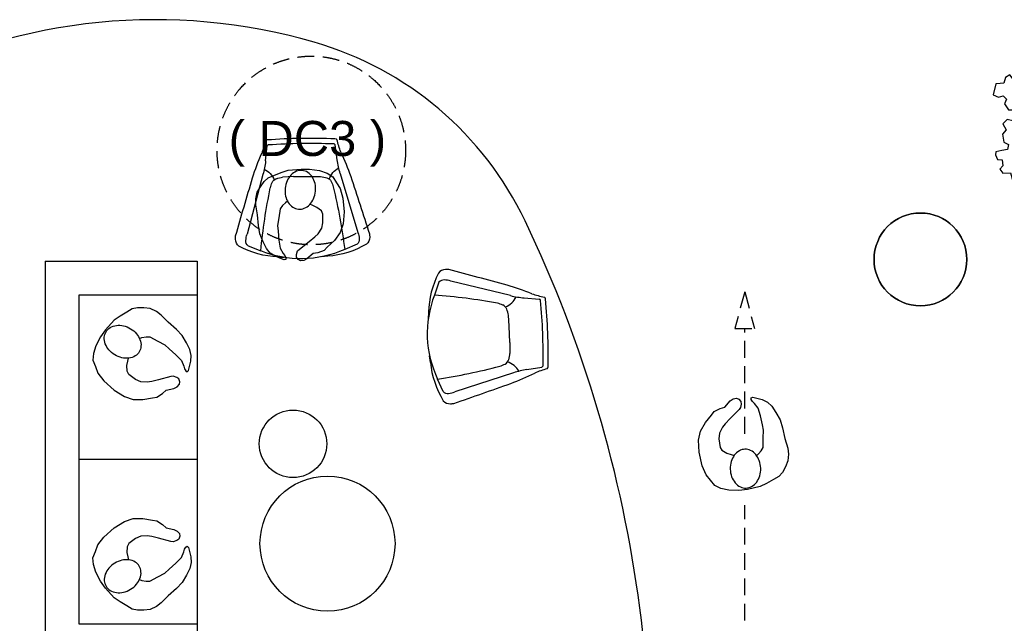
# Model space of a CAD drawing. Header units: millimetres. Extents: x 274611 to 571164, y 158736 to 298905.
# Tile 3 of 172: x 362727 to 368561, y 188217 to 191792. Entities that reach past the tile are written whole.
import ezdxf

# ---------------------------------------------------------------- set-up
doc = ezdxf.new("R2010")
doc.units = ezdxf.units.MM
doc.header["$LTSCALE"] = 400
doc.header["$PDMODE"] = 1
doc.header["$PDSIZE"] = 15
doc.linetypes.add('HIDDEN', pattern=[0.375, 0.25, -0.125])
for name, color, linetype in [('-ve', 2, 'HIDDEN'), ('inlay', 6, 'Continuous'), ('inr', 4, 'Continuous'), ('looplijnen', 8, 'HIDDEN'), ('plant', 114, 'Continuous'), ('plat', 5, 'Continuous'), ('symbol', 1, 'Continuous'), ('timmerwerk-ge', 150, 'Continuous')]:
    doc.layers.add(name, color=color, linetype=linetype)
doc.layers.add('mat-beton (ihwg)', color=5, linetype='Continuous', lineweight=25)
doc.styles.add('Arial', font='arial.ttf', dxfattribs={"height": 211.666667})

# ---------------------------------------------------------------- blocks, each defined once
blk = doc.blocks.new('Kolom O 550')
at = {"layer": 'mat-beton (ihwg)', "lineweight": 25}
blk.add_circle((0, 0), 275, dxfattribs=at)
blk = doc.blocks.new('SYMB-BM02_B2')
at = {"layer": 'plant'}
blk.add_lwpolyline([(97.9, 356.4), (65.8, 370.6), (46.1, 367.1), (22.9, 343.9), (26.5, 317.2), (5.1, 313.6), (-27.1, 336.8), (-68.1, 352.8), (-84.2, 340.4), (-93.1, 315.4), (-77.1, 290.5), (-84.2, 262), (-105.6, 274.4), (-134.2, 301.2), (-166.3, 297.6), (-189.5, 272.7), (-184.2, 245.9), (-180.6, 208.5), (-209.2, 213.9), (-255.6, 237), (-302, 240.6), (-314.5, 221), (-325.2, 197.9), (-328.8, 156.9), (-314.5, 133.7), (-285.9, 119.5), (-262.7, 94.6), (-269.9, 73.2), (-298.4, 80.3), (-305.6, 67.8), (-307.4, 28.6), (-341.3, 37.6), (-375.2, 66.1), (-405.5, 69.6), (-427, 48.2), (-412.7, 12.6), (-402, -28.3), (-380.6, -26.6), (-360.9, -62.2), (-377, -76.4), (-407.3, -83.6), (-423.4, -126.3), (-448.4, -119.2), (-475.2, -126.3), (-482.3, -158.4), (-448.4, -194), (-446.6, -249.2), (-410.9, -258.1), (-362.7, -236.7), (-327, -242.1), (-307.4, -272.4), (-337.7, -302.6), (-366.3, -308), (-398.4, -332.9), (-380.6, -365), (-337.7, -377.5), (-335.9, -406), (-332.4, -436.2), (-252, -457.6), (-234.2, -418.4), (-243.1, -382.8), (-219.9, -357.9), (-184.2, -372.1), (-139.5, -343.6), (-141.3, -283.1), (-132.4, -229.6), (-84.2, -233.2), (-86, -270.6), (-59.2, -311.6), (-68.1, -354.3), (-36, -386.4), (6.8, -361.4), (39, -388.1), (97.9, -377.5), (115.7, -343.6), (153.2, -350.7), (160.4, -393.5), (171.1, -436.2), (192.5, -439.8), (228.2, -425.5), (230, -389.9), (274.6, -384.6), (299.6, -407.7), (328.2, -386.4), (326.4, -329.4), (369.2, -315.1), (403.2, -275.9), (387.1, -222.5), (365.7, -220.7), (338.9, -240.3), (312.1, -226.1), (274.6, -204.7), (308.6, -165.5), (312.1, -121), (278.2, -112.1), (240.7, -110.3), (205, -137), (171.1, -126.3), (146.1, -92.5), (165.7, -58.6), (183.6, -44.4), (228.2, -56.8), (285.3, -55.1), (281.8, -24.8), (255, -1.6), (285.3, 14.4), (305, 34), (353.2, 32.2), (371, 37.6), (381.7, 83.9), (381.7, 110.6), (349.6, 130.2), (317.5, 139.1), (247.9, 135.5), (231.8, 114.1), (194.3, 121.3), (208.6, 165.8), (265.7, 187.2), (313.9, 229.9), (310.3, 274.4), (271.1, 295.8), (231.8, 279.8), (187.2, 233.5), (149.7, 251.3), (176.4, 290.5), (219.3, 319), (203.2, 365.3), (155, 404.5), (121.1, 376), (97.9, 356.4)], dxfattribs=at)
blk = doc.blocks.new('symb-ps03_b2')
blk.add_lwpolyline([(82.2, -333.7), (93.5, -323.3), (109.6, -304.5), (119.8, -284.7), (121.3, -230.8), (122.5, -183.8), (115.8, -150.4), (104.2, -98.4), (90.8, -52.2), (69, -24.8), (57.7, -13.2), (50.2, -0.9), (49.4, 8.5), (59.4, 13), (75.8, 8.9), (114.7, -1.3), (145.3, -16.6), (172.1, -41.1), (196.4, -77.8), (221.1, -122.2), (235.7, -169.2), (249.9, -232.3), (265.9, -290), (270.3, -324.8), (267.4, -365.4), (252.2, -399.3), (234.6, -432.8), (213.5, -457.5), (181.2, -475.4), (141, -499), (102.8, -516.9), (26.9, -533.5), (-23.3, -539.3), (-83.1, -537.5), (-129.9, -527.7), (-165.1, -510.7), (-191.8, -478.7), (-217.7, -447.5), (-240.8, -394), (-258.1, -313.4), (-261.7, -241.7), (-250.8, -189), (-222, -138.3), (-185.2, -93.4), (-169.5, -72.2), (-133.8, -53.9), (-107.1, -45.7), (-74.5, -10), (-56.5, 2.3), (-37.5, 6.7), (-23, 0.8), (-11.7, -12.6), (-10.5, -27.9), (-13.2, -49.2), (-22.6, -61.1), (-75.1, -114.5), (-104.5, -144.9), (-120.7, -165.7), (-138.4, -200.3), (-141.8, -234.1), (-134.6, -284.5), (-123.4, -302.1), (-94.4, -318.8), (-69, -327.2), (-51.7, -333)])
blk.add_lwpolyline([(-74.5, -413.3, 0.078796), (-66.1, -458.3, 0.088041), (-45.7, -493.9, 0.105312), (-14.5, -518.5, 0.121926), (19.1, -525.8, 0.121926), (52.3, -516.6, 0.105312), (82.1, -490.3, 0.088041), (100.3, -453.5, 0.078796), (106.2, -408.2, 0.078796), (97.7, -363.2, 0.088041), (77.4, -327.6, 0.105312), (46.2, -303, 0.121926), (12.5, -295.7, 0.121926), (-20.6, -304.9, 0.105312), (-50.4, -331.2, 0.088041), (-68.6, -368, 0.078796)], format="xyb", close=True)
blk = doc.blocks.new('symb-ps09_b2')
at = {"layer": 'looplijnen'}
for p, q in [((0, 935.4), (-58.2, 718.1)), ((0, 935.4), (58.2, 718.1)), ((-58.2, 718.1), (58.2, 718.1)), ((0, 95.2), (0, 718.1)), ((0, -1011), (0, -327.3))]:
    blk.add_line(p, q, dxfattribs=at)
at = {"layer": 'symbol'}
blk.add_blockref('symb-ps03_b2', (-11, 299.5), dxfattribs=at)
blk = doc.blocks.new('SYMB-PS01_B2')
blk.add_lwpolyline([(58.6, 67.4), (69.9, 77.8), (86, 96.6), (96.2, 116.4), (97.7, 170.3), (98.9, 217.4), (92.2, 250.7), (80.6, 302.7), (67.2, 348.9), (45.4, 376.3), (34.1, 387.9), (26.6, 400.2), (25.8, 409.6), (35.8, 414.1), (52.2, 410), (91.1, 399.8), (121.7, 384.5), (148.5, 360), (172.8, 323.3), (197.5, 278.9), (212.1, 231.9), (226.3, 168.8), (242.3, 111.1), (246.7, 76.3), (243.8, 35.7), (228.6, 1.8), (211, -31.7), (189.9, -56.4), (157.6, -74.3), (117.4, -97.9), (79.2, -115.8), (3.3, -132.4), (-46.9, -138.2), (-106.7, -136.4), (-153.5, -126.6), (-188.7, -109.6), (-215.4, -77.6), (-241.3, -46.4), (-264.4, 7.1), (-281.7, 87.7), (-285.3, 159.4), (-274.4, 212.1), (-245.6, 262.8), (-208.8, 307.7), (-193.1, 328.9), (-157.4, 347.2), (-130.7, 355.4), (-98.1, 391.1), (-80.1, 403.4), (-61.1, 407.8), (-46.6, 401.9), (-35.3, 388.5), (-34.1, 373.2), (-36.8, 351.9), (-46.2, 340), (-98.7, 286.6), (-128.1, 256.2), (-144.3, 235.4), (-162, 200.8), (-165.4, 167), (-158.2, 116.6), (-147, 99), (-118, 82.3), (-92.6, 73.9), (-75.3, 68.1)])
blk.add_lwpolyline([(-98.1, -12.2, 0.078796), (-89.7, -57.2, 0.088041), (-69.3, -92.8, 0.105312), (-38.1, -117.4, 0.121926), (-4.5, -124.7, 0.121926), (28.7, -115.5, 0.105312), (58.5, -89.2, 0.088041), (76.7, -52.4, 0.078796), (82.6, -7.1, 0.078796), (74.1, 37.9, 0.088041), (53.8, 73.5, 0.105312), (22.6, 98.1, 0.121926), (-11.1, 105.4, 0.121926), (-44.2, 96.2, 0.105312), (-74, 69.9, 0.088041), (-92.2, 33.1, 0.078796)], format="xyb", close=True)
blk = doc.blocks.new('bank')
at = {"layer": 'inr'}
for p, q in [((-419.4, 1136.8), (480.6, 1136.8)), ((-419.4, 1136.8), (-419.4, -1213.2)), ((480.6, 1136.8), (480.6, -1213.2)), ((-219.4, -1013.2), (-219.4, 936.8)), ((-219.4, 936.8), (480.6, 936.8)), ((480.6, -38.2), (-219.4, -38.2)), ((480.6, -1013.2), (-219.4, -1013.2)), ((480.6, -1213.2), (-419.4, -1213.2))]:
    blk.add_line(p, q, dxfattribs=at)
at = {"layer": 'symbol', "xscale": -1, "rotation": 240.491819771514}
blk.add_blockref('SYMB-PS01_B2', (51.1, 661.4), dxfattribs=at)
at = {"layer": 'symbol', "rotation": 299.508180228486}
blk.add_blockref('SYMB-PS01_B2', (51.1, -730.9), dxfattribs=at)
blk = doc.blocks.new('Happy_swing_high_2D_dwg')
for p, q in [((-212.009, 226.875), (-201.508, 315.482)), ((212.009, 226.875), (201.508, 315.482)), ((-228.877, 145.96), (-328.331, -205.127)), ((-48.401, 131.388), (-112.637, 129.466)), ((48.401, 131.388), (-48.48, 131.388)), ((48.401, 131.388), (112.637, 129.466)), ((228.877, 145.96), (328.331, -205.127)), ((-323.816, -274.958), (-248.483, -304.54)), ((323.816, -274.958), (248.483, -304.54)), ((-148.294, -342.95), (-109.926, -346.164)), ((148.294, -342.95), (109.926, -346.164))]:
    blk.add_line(p, q)
for centre, radius, start, end in [((-201.499, 339.783), 12.992, 87.8715, 148.5043), ((0, -3028.199), 3386.935, 86.5975, 93.4025), ((201.499, 339.783), 12.992, 31.4957, 92.1285), ((-789.168, 477.852), 591.348, 339.6612, 347.1732), ((-190.926, 312.319), 11.045, 102.7908, 163.3632), ((-0.04, -3087.504), 3416.07, 86.7539, 93.2444), ((190.926, 312.319), 11.045, 16.6368, 77.2092), ((789.168, 477.852), 591.348, 192.8268, 200.3388), ((1050.658, -310.034), 1411.115, 155.6262, 161.9167), ((-1050.658, -310.034), 1411.115, 18.0833, 24.3738), ((-727.93, 292.208), 520.041, 343.6667, 352.7828), ((-269.347, 78.82), 111.039, 17.8916, 63.8835), ((269.347, 78.82), 111.039, 116.1165, 162.1084), ((727.93, 292.208), 520.041, 187.2172, 196.3333), ((29399.4, -9251.759), 31136.6, 162.4676, 163.1248), ((-132.957, 75.986), 48.068, 110.556, 151.1103), ((-93.339, -39.722), 170.285, 96.5074, 109.3878), ((93.339, -39.722), 170.285, 70.6122, 83.4926), ((132.957, 75.986), 48.068, 28.8897, 69.444), ((-29399.4, -9251.759), 31136.6, 16.8752, 17.5324), ((-7.539, 22.419), 184.092, 155.3118, 166.1), ((7.539, 22.419), 184.092, 13.9, 24.6882), ((-299.551, -230.098), 98.303, 170.0939, 181.9623), ((-173.786, -256.718), 162.929, 161.5397, 174.8387), ((173.786, -256.718), 162.929, 5.161298, 18.4603), ((299.551, -230.098), 98.303, 358.0377, 369.906091), ((-344.345, -233.579), 53.452, 179.8764, 231.0431), ((-118.31, 181.433), 525.239, 240.3743, 266.7273), ((-296.476, -246.063), 39.78, 174.226, 226.5846), ((118.31, 181.433), 525.239, 273.2727, 299.6257), ((296.476, -246.063), 39.78, 313.4154, 365.774035), ((344.345, -233.579), 53.452, 308.9569, 360.123558), ((0, 271.18), 627.054, 246.6548, 293.3452)]:
    blk.add_arc(centre, radius, start, end)
for centre, start_param, end_param in [((3133.527, -673.731), 2.92139842, 3.03244849), ((-3133.527, -673.731), 6.39232947, 6.50337954)]:
    blk.add_ellipse(centre, major_axis=(3402.254, 0), ratio=0.99619488, start_param=start_param, end_param=end_param)
blk.add_point((0, 0))
blk.add_point((0, 0))
blk.add_point((0, 0))
blk.add_point((0, 0))
blk.add_point((0, 0))
blk.add_point((0, 0))
blk.add_point((0, 0))

msp = doc.modelspace()

# ---------------------------------------------------------------- linework, layer by layer
at = {"layer": '-ve'}
msp.add_circle((364454.63756, 191017.41364), 558.50497, dxfattribs=at)
at = {"layer": 'inlay'}
for centre, radius, start, end in [((363528.74689, 188387.62644), 3403.97171, 73.912846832, 117.318260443), ((363917.78636, 189736.62046), 2000, 25.571297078, 73.912846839), ((358877.15368, 187324.65801), 7587.9818, 349.347129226, 25.571297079)]:
    msp.add_arc(centre, radius, start, end, dxfattribs=at)
at = {"layer": 'plat'}
msp.add_circle((368064.18474, 190371.95664), 275, dxfattribs=at)
at = {"layer": 'timmerwerk-ge'}
for centre, radius in [((364346.37842, 189280.28915), 200), ((364550.51449, 188689.05893), 400)]:
    msp.add_circle(centre, radius, dxfattribs=at)

# ---------------------------------------------------------------- block references
at = {"layer": 'inlay'}
msp.add_blockref('bank', (363297.73047, 189225.15089), dxfattribs=at)
at = {"layer": 'inr', "xscale": -1, "rotation": 0.8775592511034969}
msp.add_blockref('Happy_swing_high_2D_dwg', (364399.24038, 190731.69235), dxfattribs=at)
at = {"layer": 'inr', "rotation": 272.1496936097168}
msp.add_blockref('Happy_swing_high_2D_dwg', (365497.66689, 189923.73108), dxfattribs=at)
at = {"layer": 'plat', "lineweight": 0, "xscale": -1, "rotation": 270}
msp.add_blockref('Kolom O 550', (368064.18474, 190371.95664), dxfattribs=at)
at = {"layer": 'symbol', "xscale": 0.8, "yscale": 0.8, "zscale": 0.8, "rotation": 270}
msp.add_blockref('SYMB-BM02_B2', (368860.6296, 191145.65198), dxfattribs=at)
at = {"layer": 'symbol', "rotation": 172.8101727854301}
msp.add_blockref('SYMB-PS01_B2', (364380.5332, 190775.78035), dxfattribs=at)
at = {"layer": 'symbol'}
msp.add_blockref('symb-ps09_b2', (367022.52376, 189244.39548), dxfattribs=at)

# ---------------------------------------------------------------- texts
at = {"layer": 'plat', "insert": (363803.60007, 191191.96129), "char_height": 207.433333, "attachment_point": 1, "style": 'Arial'}
msp.add_mtext('  ( DC3 )', dxfattribs=at)

doc.saveas('drawing.dxf')
